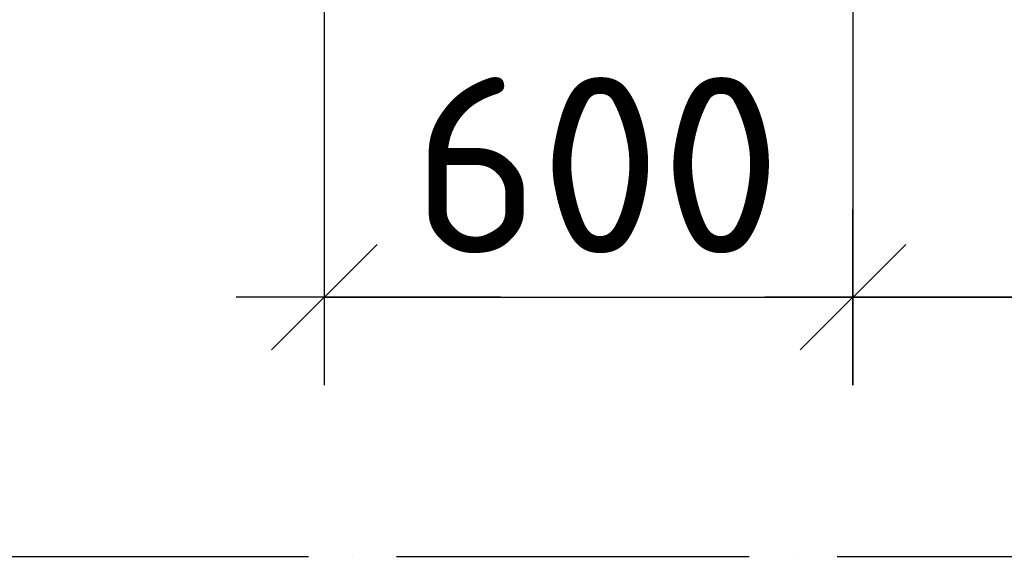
# Model space of a CAD drawing. Header units: millimetres. Extents: x 40580 to 559114, y -343730 to 81020.
# Tile 6 of 256: x 187755 to 188872, y -82004 to -81395. Entities that reach past the tile are written whole.
import ezdxf

# ---------------------------------------------------------------- set-up
doc = ezdxf.new("R2010")
doc.units = ezdxf.units.MM
doc.linetypes.add('______11', pattern=[500, 400, -50, 0, -50])
doc.linetypes.add('______5', pattern=[1100, 800, -100, 100, -100])
doc.layers.add('___________________', color=253, linetype='______5')
doc.layers.add('_______________________1', color=7, linetype='Continuous')
doc.styles.add('ISOCPEUR', font='isocpeur.ttf')

# ---------------------------------------------------------------- blocks, each defined once
blk = doc.blocks.new('ALL_ML_STRICH')
at = {"color": 0, "linetype": 'ByBlock', "lineweight": -2}
for p, q in [((0, -0.5), (0, 0.5)), ((-0.3, -0.3), (0.3, 0.3)), ((-1, 0), (0.5, 0))]:
    blk.add_line(p, q, dxfattribs=at)

msp = doc.modelspace()

# ---------------------------------------------------------------- linework, layer by layer
at = {"layer": '___________________', "color": 253, "linetype": '______11'}
msp.add_line((177180.5, -82004.1), (224260.5, -82004.1), dxfattribs=at)
msp.add_line((177180.5, -82004.1), (224260.5, -82004.1), dxfattribs=at)
at = {"layer": '_______________________1', "color": 253, "linetype": 'Continuous'}
for p, q in [((188100.5, -80924.1), (188100.5, -81709.7)), ((188700.5, -80924.1), (188700.5, -81709.7)), ((188700.5, -80924.1), (188700.5, -81709.7))]:
    msp.add_line(p, q, dxfattribs=at)
at = {"layer": '_______________________1', "color": 7, "linetype": 'Continuous'}
for p, q in [((188100.5, -81709.7), (188700.5, -81709.7)), ((188700.5, -81709.7), (189700.5, -81709.7))]:
    msp.add_line(p, q, dxfattribs=at)

# ---------------------------------------------------------------- block references
at = {"layer": '_______________________1', "color": 7, "linetype": 'Continuous', "xscale": 200, "yscale": 200, "zscale": 200, "rotation": 180}
for p in [(188100.5, -81709.7), (188700.5, -81709.7)]:
    msp.add_blockref('ALL_ML_STRICH', p, dxfattribs=at)
at = {"layer": '_______________________1', "color": 7, "linetype": 'Continuous', "xscale": 200, "yscale": 200, "zscale": 200}
msp.add_blockref('ALL_ML_STRICH', (188700.5, -81709.7), dxfattribs=at)

# ---------------------------------------------------------------- texts
at = {"layer": '_______________________1', "color": 7, "style": 'ISOCPEUR'}
msp.add_text('600', height=200, dxfattribs=at).set_placement((188200.5, -81659.7))

doc.saveas('drawing.dxf')
